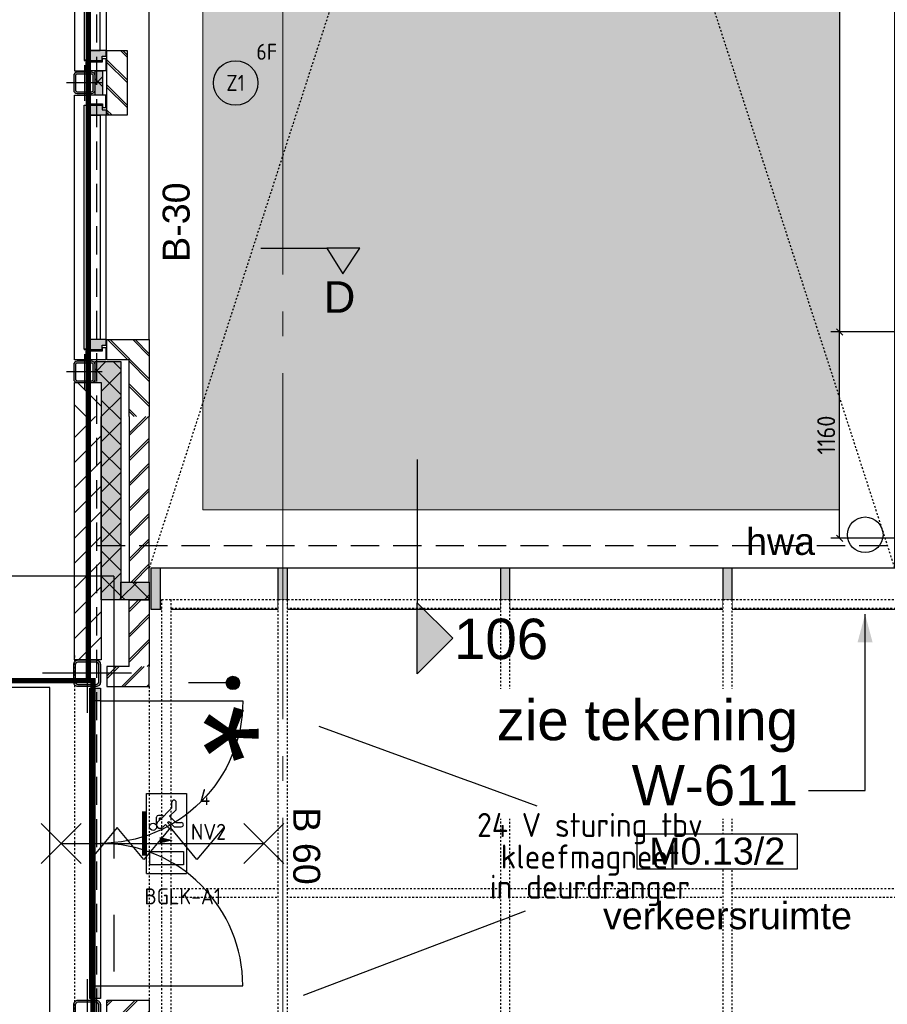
# Model space of a CAD drawing. Header units: millimetres. Extents: x -38031 to 123247, y -16330 to 129979.
# Tile 110 of 235: x 19131 to 24008, y 26970 to 32505. Entities that reach past the tile are written whole.
import ezdxf
from ezdxf.enums import TextEntityAlignment as Align

# ---------------------------------------------------------------- set-up
doc = ezdxf.new("R2010")
doc.units = ezdxf.units.MM
doc.header["$LTSCALE"] = 50
for name, pattern in [('HIDDEN', [9.525, 6.35, -3.175]), ('HIDDEN2', [4.7625, 3.175, -1.5875]), ('PHANTOM', [63.5, 31.75, -6.35, 6.35, -6.35, 6.35, -6.35]), ('STYLE_01', [0.41664, 0.20828, -0.20836]), ('STYLE_11', [5, 3.888855, -0.416718, 0.277786, -0.416641])]:
    doc.linetypes.add(name, pattern=pattern)
for name, color, linetype in [('AB$1A---_ATTRIB035', 8, 'Continuous'), ('AB$1A---_ATTRIB050', 8, 'Continuous'), ('AL$1A---_ALGEMEEN', 8, 'Continuous'), ('AM$1A---_ARCERING', 8, 'Continuous'), ('AT$1A---_TEKST100', 8, 'Continuous'), ('BOUWKUNDIG', 8, 'Continuous'), ('brandscheiding', 5, 'HIDDEN'), ('EL6121--', 3, 'Continuous'), ('EL6311--', 3, 'Continuous'), ('EL6311--NV', 7, 'Continuous'), ('EL6441--', 3, 'Continuous'), ('EL6522--', 3, 'Continuous'), ('Kastenscheiding', 4, 'PHANTOM'), ('maatvoering', 1, 'Continuous')]:
    doc.layers.add(name, color=color, linetype=linetype)
doc.layers.add('stramien', color=1, linetype='STYLE_11', lineweight=15)
doc.styles.add('Arial', font='ARIAL.TTF')
doc.styles.add('BURO-018', font='iso.shx', dxfattribs={"height": 90})
doc.styles.get("Standard").update_dxf_attribs({"font": 'iso.shx'})
doc.dimstyles.new('VyA', dxfattribs={"dimtxt": 101.016365, "dimasz": 35.34668, "dimexe": 50, "dimexo": 79.5, "dimgap": 25, "dimtad": 1, "dimdec": 0, "dimzin": 11, "dimtxsty": 'Standard', "dimblk": 'OBLIQUE', "dimcen": 0, "dimdle": 1, "dimclrd": 1, "dimclre": 1, "dimclrt": 1, "dimazin": 0, "dimtfac": 0.8, "dimtdec": 0, "dimtix": 1, "dimtmove": 0, "dimatfit": 0, "dimldrblk": 'OBLIQUE', "dimfxl": 0, "dimfrac": 2, "dimtolj": 1, "dimtzin": 11, "dimarcsym": 0})
pattern_1 = [(135, (-987936.49, -175784.82), (70.710678, 70.710678), []), (45, (-987637.15, -176084.16), (70.710678, -70.710678), [])]
pattern_2 = [(45, (0, 0), (70.7107, -70.7107), []), (45, (7.07, -7.07), (70.7107, -70.7107), [])]
pattern_3 = [(45, (0, 0), (70.7107, -70.7107), [])]
pattern_4 = [(45, (-987936.49, -175784.82), (70.710678, -70.710678), []), (45, (-987929.42, -175791.89), (70.710678, -70.710678), [])]

# ---------------------------------------------------------------- blocks, each defined once
blk = doc.blocks.new('1115B3A')
at = {"color": 0, "linetype": 'Continuous'}
blk.add_circle((0, 0), 2.5, dxfattribs=at)
at = {"color": 0, "linetype": 'Continuous', "style": 'BURO-018'}
for tag, p in [('E_GKAST', (0, 8)), ('E_GROEP', (0, 5)), ('E_SGROEP', (4.5, 5)), ('E_ARMCODE', (0, 0)), ('E_SLET', (4.5, -1))]:
    blk.add_attdef(tag, text='', height=1.8, dxfattribs=at).set_placement(p, align=Align.MIDDLE)
blk = doc.blocks.new('E00001')
at = {"color": 0, "linetype": 'Continuous', "const_width": 0.5}
blk.add_lwpolyline([(-2.5, 0.75), (2.5, 0.75)], dxfattribs=at)
blk = doc.blocks.new('1115C2J-WA1')
at = {"color": 0, "linetype": 'Continuous'}
for p, q in [((-4.5, 5.5), (4.5, 5.5)), ((-4.5, 1), (-4.5, 5.5)), ((-1.24, 4.31), (-1.24, 4.91)), ((-0.76, 4.11), (-0.76, 4.91)), ((2, 5.15), (3.5, 5.15)), ((2, 1.35), (2, 5.15)), ((3.5, 5.15), (3.5, 1.35)), ((4.5, 1), (4.5, 5.5)), ((-2.68, 4.35), (-3.52, 4.35)), ((-2.88, 3.87), (-3.52, 3.87)), ((-1.27, 2.26), (-2.88, 3.87)), ((-1.94, 3.61), (-2.68, 4.35)), ((-1.24, 4.31), (-1.94, 3.61)), ((-1.37, 3.5), (-0.76, 4.11)), ((-1.23, 3.35), (-1.37, 3.5)), ((-0.87, 3.71), (-1.23, 3.35)), ((-0.65, 3.49), (-1.01, 3.13)), ((-1.94, 2.93), (-2.04, 2.83)), ((-2.04, 2.83), (-2.04, 2.34)), ((-1.71, 2.7), (-1.72, 2.7)), ((-1.72, 2.7), (-1.72, 2.46)), ((-1.47, 2.46), (-1.72, 2.46)), ((-0.71, 2.83), (-1.01, 3.13)), ((-0.99, 2.14), (-1.84, 2.14)), ((2, 1.35), (3.5, 1.35)), ((4.5, 1), (-4.5, 1))]:
    blk.add_line(p, q, dxfattribs=at)
blk.add_lwpolyline([(0.75, 4, 0, 0.7, 0), (0.75, 2.5, 0.7, 0.7, 0)], format="xyseb", dxfattribs=at)
blk.add_circle((-0.76, 1.75), 0.4, dxfattribs=at)
for centre, radius, start, end in [((-1, 4.91), 0.24, 0, 180), ((-3.52, 4.11), 0.24, 90, 270), ((-0.76, 3.6), 0.16, 315, 135), ((-1.84, 2.34), 0.2, 180, 270), ((-0.99, 2.54), 0.4, 225, 45)]:
    blk.add_arc(centre, radius, start, end, dxfattribs=at)
at = {"color": 0, "zscale": 100}
blk.add_blockref('E00001', (0, 0), dxfattribs=at)
at = {"color": 0, "linetype": 'Continuous', "style": 'BURO-018'}
for tag, p in [('E_GKAST', (0, 15.17)), ('E_GROEP', (0, 12.17)), ('E_SGROEP', (4.5, 12.17)), ('E_ARMCODE', (0, 8))]:
    blk.add_attdef(tag, text='', height=1.8, dxfattribs=at).set_placement(p, align=Align.MIDDLE)
blk = doc.blocks.new('Group-18')
at = {"layer": 'AL$1A---_ALGEMEEN', "color": 0}
blk.add_lwpolyline([(-43366, -5185), (-37059.8, -5185), (-37059.8, 176), (-39626, 176), (-39626, 635.2), (-46205.8, 635.2), (-46205.8, -5185), (-45995.8, -5185), (-45995.8, -7152.4), (-43416, -7152.4), (-43416, -5185), (-43366, -5185)], dxfattribs=at)
blk = doc.blocks.new('hwa')
at = {"layer": 'AL$1A---_ALGEMEEN', "color": 0}
blk.add_circle((0, 0), 100, dxfattribs=at)
at = {"layer": 'AT$1A---_TEKST100', "insert": (-670, 38.3), "char_height": 151.525, "attachment_point": 1, "line_spacing_factor": 0.967741, "style": 'Arial'}
blk.add_mtext('{\\C256;\\lhwa}', dxfattribs=at)
blk = doc.blocks.new('Group-23')
at = {"layer": 'AM$1A---_ARCERING', "linetype": 'Continuous', "lineweight": 0}
blk.add_hatch(color=9, dxfattribs=at).paths.add_polyline_path([(-36201, 13494.831), (-32621, 13494.831), (-32621, 1174.831), (-36201, 1174.831)])
at = {"layer": 'AL$1A---_ALGEMEEN', "color": 0, "linetype": 'Continuous', "lineweight": 5}
blk.add_lwpolyline([(-36201, 13494.831), (-32621, 13494.831), (-32621, 1174.831), (-36201, 1174.831)], close=True, dxfattribs=at)
at = {"color": 0}
blk.add_wipeout([(-36491, 14034.992), (-32077, 14034.992), (-32077, 614.992), (-36491, 614.992), (-36491, 848.992), (-32311, 848.992), (-32311, 13800.992), (-36491, 13800.992)], dxfattribs=at).dxf.layer = 'AL$1A---_ALGEMEEN'
at = {"layer": 'AM$1A---_ARCERING', "linetype": 'Continuous', "lineweight": 0}
for points in [[(-36491, 848.992), (-36441, 848.992), (-36441, 614.992), (-36491, 614.992)], [(-35776, 848.992), (-35726, 848.992), (-35726, 614.992), (-35776, 614.992)], [(-34526, 848.992), (-34476, 848.992), (-34476, 614.992), (-34526, 614.992)], [(-33276, 848.992), (-33226, 848.992), (-33226, 614.992), (-33276, 614.992)]]:
    blk.add_hatch(color=256, dxfattribs=at).paths.add_polyline_path(points)
at = {"layer": 'AL$1A---_ALGEMEEN', "color": 0, "linetype": 'STYLE_01'}
for p, q in [((-32311, 13800.992), (-36501, 848.992)), ((-32311, 848.992), (-36501, 13800.992))]:
    blk.add_line(p, q, dxfattribs=at)
at = {"layer": 'AL$1A---_ALGEMEEN', "color": 0}
for points in [[(-36491, 14034.992), (-32077, 14034.992), (-32077, 614.992), (-36491, 614.992), (-36491, 848.992), (-32311, 848.992), (-32311, 13800.992), (-36491, 13800.992)], [(-36491, 848.992), (-36441, 848.992), (-36441, 614.992), (-36491, 614.992)], [(-35776, 848.992), (-35726, 848.992), (-35726, 614.992), (-35776, 614.992)], [(-34526, 848.992), (-34476, 848.992), (-34476, 614.992), (-34526, 614.992)], [(-33276, 848.992), (-33226, 848.992), (-33226, 614.992), (-33276, 614.992)]]:
    blk.add_lwpolyline(points, close=True, dxfattribs=at)
blk.add_blockref('hwa', (-32477, 1034.387), dxfattribs=at)
blk.add_blockref('hwa', (-32477, 1034.387), dxfattribs=at)
blk = doc.blocks.new('Group-35')
at = {"layer": 'AL$1A---_ALGEMEEN', "color": 0, "linetype": 'STYLE_01'}
for points in [[(-36431, 670), (-28180, 670), (-28180, 620), (-36431, 620)], [(-36431, -955), (-28180, -955), (-28180, -1005), (-36431, -1005)]]:
    blk.add_lwpolyline(points, close=True, dxfattribs=at)
at = {"color": 0, "linetype": 'STYLE_01'}
for points in [[(-36431, 670), (-36381, 670), (-36381, -2630), (-36431, -2630)], [(-35776, 670), (-35726, 670), (-35726, -2630), (-35776, -2630)], [(-34526, 670), (-34476, 670), (-34476, -2630), (-34526, -2630)], [(-33276, 670), (-33226, 670), (-33226, -2630), (-33276, -2630)]]:
    blk.add_wipeout(points, dxfattribs=at).dxf.layer = 'AL$1A---_ALGEMEEN'
at = {"layer": 'AL$1A---_ALGEMEEN', "color": 0, "linetype": 'STYLE_01'}
for points in [[(-36431, 670), (-36381, 670), (-36381, -2630), (-36431, -2630)], [(-35776, 670), (-35726, 670), (-35726, -2630), (-35776, -2630)], [(-34526, 670), (-34476, 670), (-34476, -2630), (-34526, -2630)], [(-33276, 670), (-33226, 670), (-33226, -2630), (-33276, -2630)]]:
    blk.add_lwpolyline(points, close=True, dxfattribs=at)
blk = doc.blocks.new('Group-38')
at = {"layer": 'AL$1A---_ALGEMEEN', "color": 0}
blk.add_blockref('Group-35', (0, 0), dxfattribs=at)
blk = doc.blocks.new('txt- B-30')
at = {"color": 0}
blk.add_wipeout([(-223.3, -118.5), (223.3, -118.5), (223.3, 124.9), (-223.3, 124.9)], dxfattribs=at).dxf.layer = 'AL$1A---_ALGEMEEN'
at = {"layer": 'AT$1A---_TEKST100', "insert": (0, -112.2), "char_height": 151.525, "attachment_point": 8, "line_spacing_factor": 0.967741, "style": 'Arial'}
blk.add_mtext('{\\C256;\\lB-30}', dxfattribs=at)
blk = doc.blocks.new('Callout')
at = {"layer": 'AL$1A---_ALGEMEEN', "color": 0}
for p, q in [((0, 317.5), (0, 0)), ((0, 0), (990.9, 0))]:
    blk.add_line(p, q, dxfattribs=at)
at = {"layer": 'AL$1A---_ALGEMEEN', "color": 0, "lineweight": 25}
blk.add_line((975, 0), (990.9, 0), dxfattribs=at)
blk.add_solid([(990.9, 0), (832.1, -42.5), (832.1, 42.5)], dxfattribs=at)
at = {"color": 0}
blk.add_wipeout([(571.5, 377.2), (571.5, 2223.9), (-158.8, 2223.9), (-158.8, 377.2)], dxfattribs=at).dxf.layer = 'AL$1A---_ALGEMEEN'
at = {"layer": 'AT$1A---_TEKST100', "insert": (509.9, 377.2), "char_height": 227.287, "width": 1846.746, "attachment_point": 3, "rotation": 270, "line_spacing_factor": 0.967741, "style": 'Arial'}
blk.add_mtext('{\\C256;\\lzie tekening W-611}', dxfattribs=at)
blk = doc.blocks.new('ruimtenummer')
at = {"layer": 'AL$1A---_ALGEMEEN', "color": 0, "flags": 1}
for tag, p in [('peil', (-450, -397.1)), ('onderdeel', (-450, -669.8))]:
    blk.add_attdef(tag, p, '', height=151.5, dxfattribs=at)
at = {"color": 0}
blk.add_wipeout([(-450, 100), (450, 100), (450, -100), (-450, -100)], dxfattribs=at).dxf.layer = 'AL$1A---_ALGEMEEN'
at = {"layer": 'AL$1A---_ALGEMEEN', "color": 0}
blk.add_lwpolyline([(-450, 100), (450, 100), (450, -100), (-450, -100)], close=True, dxfattribs=at)
at = {"layer": 'AL$1A---_ALGEMEEN', "color": 0, "style": 'Arial'}
blk.add_attdef('ruimtenummer', text='', height=151.5, dxfattribs=at).set_placement((0, 78), align=Align.TOP_CENTER)
blk = doc.blocks.new('tekst 12 pts')
at = {"layer": 'AL$1A---_ALGEMEEN', "color": 0, "style": 'Arial'}
blk.add_attdef('naam_ruimte', text='', height=151.5, dxfattribs=at).set_placement((0, -41.1), align=Align.TOP_CENTER)
at = {"layer": 'AL$1A---_ALGEMEEN', "color": 0, "flags": 1}
for tag, p in [('oppervlakte', (-264.6, -1003)), ('stramiennummer', (-264.6, -1275.7))]:
    blk.add_attdef(tag, p, '', height=151.5, dxfattribs=at)
blk = doc.blocks.new('kleefmagneet')
at = {"layer": 'AT$1A---_TEKST100', "insert": (0, 0), "char_height": 606.098, "attachment_point": 5, "rotation": 90, "line_spacing_factor": 0.967741, "style": 'Arial'}
blk.add_mtext('{\\C256;\\l*}', dxfattribs=at)
blk = doc.blocks.new('Group-41')
at = {"layer": 'AL$1A---_ALGEMEEN', "color": 0}
for p, q in [((-107.5, 384.503125), (117.5, 159.503125)), ((-107.5, 159.503125), (117.5, 384.503125))]:
    blk.add_line(p, q, dxfattribs=at)
at = {"layer": 'AL$1A---_ALGEMEEN', "color": 0, "flags": 1}
blk.add_attdef('B60_30', (-107.5, 159.503125), '', height=0.2, dxfattribs=at)
blk = doc.blocks.new('Group-42')
at = {"layer": 'AL$1A---_ALGEMEEN', "color": 0}
for p, q in [((-107.5, -755.309375), (117.5, -980.309375)), ((-107.5, -980.309375), (117.5, -755.309375))]:
    blk.add_line(p, q, dxfattribs=at)
at = {"layer": 'AL$1A---_ALGEMEEN', "color": 0, "flags": 1}
blk.add_attdef('B60_30', (-107.5, -980.309375), '', height=0.2, dxfattribs=at)
blk = doc.blocks.new('wbdbo 60 zelfsl')
at = {"layer": 'AL$1A---_ALGEMEEN', "color": 0}
blk.add_line((5, -867.8), (5, 272), dxfattribs=at)
blk.add_lwpolyline([(-85, 47.8), (95, -104), (-85, -253.6), (95, -403.2), (-85, -552.7), (95, -702.2)], dxfattribs=at)
for name in ['Group-41', 'Group-42']:
    blk.add_blockref(name, (0, 0), dxfattribs=at)
at = {"layer": 'AT$1A---_TEKST100', "style": 'Arial'}
blk.add_text('B 60', height=151.52, dxfattribs=at).set_placement((20, 588.6), align=Align.TOP_CENTER)
blk = doc.blocks.new('31x_staal-bg-mk 117-p')
at = {"layer": 'AL$1A---_ALGEMEEN', "color": 0, "xscale": -1}
blk.add_blockref('kleefmagneet', (311.8, 1496.1), dxfattribs=at)
at = {"color": 0}
for points in [[(-114, 1875), (-238, 1875), (-238, 1762), (0, 1762), (0, 1875)], [(-275, 1681.5), (-275, 80.5), (-335, 80.5), (-335, 1681.5)], [(-114, -113), (-238, -113), (-238, 0), (0, 0), (0, -113)]]:
    blk.add_wipeout(points, dxfattribs=at).dxf.layer = 'AL$1A---_ALGEMEEN'
at = {"layer": 'AM$1A---_ARCERING', "linetype": 'Continuous', "lineweight": 5}
h = blk.add_hatch(dxfattribs=at)
h.set_pattern_fill('BAKSTEEN', color=256, style=0, pattern_type=2)
h.set_pattern_definition(pattern_2)
edge = h.paths.add_edge_path()
edge.add_line((-114, 1875), (-238, 1875))
edge.add_line((-238, 1875), (-238, 1762))
edge.add_line((-238, 1762), (0, 1762))
edge.add_line((0, 1762), (0, 1875))
at = {"layer": 'AM$1A---_ARCERING', "linetype": 'Continuous', "lineweight": 0}
for points in [[(-335, 1754), (-275, 1754), (-275, 1681.5), (-335, 1681.5)], [(-335, 80.5), (-275, 80.5), (-275, 8), (-335, 8)]]:
    blk.add_hatch(color=256, dxfattribs=at).paths.add_polyline_path(points)
at = {"layer": 'AM$1A---_ARCERING', "linetype": 'Continuous', "lineweight": 5}
h = blk.add_hatch(dxfattribs=at)
h.set_pattern_fill('BAKSTEEN', color=256, style=0, pattern_type=2)
h.set_pattern_definition(pattern_2)
edge = h.paths.add_edge_path()
edge.add_line((-114, -113), (-238, -113))
edge.add_line((-238, -113), (-238, 0))
edge.add_line((-238, 0), (0, 0))
edge.add_line((0, 0), (0, -113))
at = {"layer": 'AL$1A---_ALGEMEEN', "color": 0}
for p, q in [((-335, 80.5), (-335, 1681.5)), ((-275, 1681.5), (-275, 80.5))]:
    blk.add_line(p, q, dxfattribs=at)
for points in [[(-114, 1875), (-238, 1875), (-238, 1762), (0, 1762), (0, 1875)], [(-114, -113), (-238, -113), (-238, 0), (0, 0), (0, -113)]]:
    blk.add_lwpolyline(points, dxfattribs=at)
for points in [[(-335, 1754), (-275, 1754), (-275, 1681.5), (-335, 1681.5)], [(-335, 80.5), (-275, 80.5), (-275, 8), (-335, 8)]]:
    blk.add_lwpolyline(points, close=True, dxfattribs=at)
at = {"layer": 'AL$1A---_ALGEMEEN', "color": 0, "flags": 128}
for points in [[(-275, 1681.5), (525.5, 1681.5, -0.414214), (-275, 881, -0.414214)], [(-275, 80.5), (525.5, 80.5, 0.414214), (-275, 881, 0.414214)]]:
    blk.add_lwpolyline(points, format="xyb", dxfattribs=at)
at = {"layer": 'AL$1A---_ALGEMEEN', "color": 0, "rotation": 270}
blk.add_blockref('wbdbo 60 zelfsl', (371.7, 886), dxfattribs=at)
blk = doc.blocks.new('zijdetail kozijn midden')
at = {"color": 0}
blk.add_wipeout([(113, -117), (63, -117), (63, -25), (44, -25), (44, -7), (113, -7), (113, -25), (113, -57), (113, -71.9)], dxfattribs=at).dxf.layer = 'AL$1A---_ALGEMEEN'
at = {"layer": 'AM$1A---_ARCERING', "linetype": 'Continuous', "lineweight": 0}
blk.add_hatch(color=256, dxfattribs=at).paths.add_polyline_path([(54.2, -100), (54.2, -128), (56, -128), (56, -28), (31, -28), (31, -5), (0, -5), (0, -100), (22, -100)])
at = {"layer": 'AL$1A---_ALGEMEEN', "color": 0}
for points in [[(54.2, -100), (54.2, -128), (56, -128), (56, -28), (31, -28), (31, -5), (0, -5), (0, -100), (22, -100)], [(113, -117), (63, -117), (63, -25), (44, -25), (44, -7), (113, -7), (113, -25), (113, -57), (113, -71.9)]]:
    blk.add_lwpolyline(points, close=True, dxfattribs=at)
blk = doc.blocks.new('st.k-120x120')
at = {"layer": 'AM$1A---_ARCERING', "linetype": 'Continuous', "lineweight": 0}
h = blk.add_hatch(color=256, dxfattribs=at)
edge = h.paths.add_edge_path()
edge.add_line((-40, -60), (40, -60))
edge.add_arc((40, -40), 20, 270, 360)
edge.add_line((60, -40), (60, 40))
edge.add_arc((40, 40), 20, 0, 90)
edge.add_line((40, 60), (-40, 60))
edge.add_arc((-40, 40), 20, 90, 180)
edge.add_line((-60, 40), (-60, -40))
edge.add_arc((-40, -40), 20, 180, 270)
edge = h.paths.add_edge_path(flags=16)
edge.add_line((-40, -50), (40, -50))
edge.add_arc((40, -40), 10, 270, 360)
edge.add_line((50, -40), (50, 40))
edge.add_arc((40, 40), 10, 0, 90)
edge.add_line((40, 50), (-40, 50))
edge.add_arc((-40, 40), 10, 90, 180)
edge.add_line((-50, 40), (-50, -40))
edge.add_arc((-40, -40), 10, 180, 270)
at = {"layer": 'AL$1A---_ALGEMEEN', "color": 0}
for p, q in [((0, 100), (0, -100)), ((-100, 0), (100, 0))]:
    blk.add_line(p, q, dxfattribs=at)
at = {"layer": 'AL$1A---_ALGEMEEN', "color": 0, "flags": 128}
blk.add_lwpolyline([(-40, -60), (40, -60, 0.414214), (60, -40), (60, 40, 0.414214), (40, 60), (-40, 60, 0.414214), (-60, 40), (-60, -40, 0.414214), (-40, -60, 0.414214)], format="xyb", dxfattribs=at)
blk.add_lwpolyline([(-40, -50), (40, -50, 0.414214), (50, -40), (50, 40, 0.414214), (40, 50), (-40, 50, 0.414214), (-50, 40), (-50, -40, 0.414214)], format="xyb", close=True, dxfattribs=at)
blk = doc.blocks.new('31x_alu-K-2x mk141-p2')
at = {"layer": 'AM$1A---_ARCERING', "linetype": 'Continuous', "lineweight": 0}
blk.add_hatch(color=256, dxfattribs=at).paths.add_polyline_path([(-1512, -263), (-1375, -263), (-1375, -305), (-1512, -305)])
at = {"layer": 'AM$1A---_ARCERING', "linetype": 'Continuous', "lineweight": 5}
h = blk.add_hatch(dxfattribs=at)
h.set_pattern_fill('ISOLATIE', color=256, style=0, pattern_type=2)
h.set_pattern_definition([(135, (0, 0), (70.711, 70.711), []), (45, (299.34, -299.34), (70.7107, -70.7107), [])])
h.paths.add_polyline_path([(-1512, -263), (-1375, -263), (-1375, -305), (-1512, -305)])
at = {"layer": 'AL$1A---_ALGEMEEN', "color": 0}
for p, q in [((0, 0), (-2887, 0)), ((-3000, -355), (-3000, -420)), ((-1512, -420), (-1512, -355)), ((-1375, -420), (-1375, -355)), ((113, -355), (113, -420)), ((-3000, -420), (-1512, -420)), ((113, -420), (-1375, -420))]:
    blk.add_line(p, q, dxfattribs=at)
for points in [[(-1625, -276), (-2887, -276), (-2887, -338), (-1625, -338)], [(-1512, -263), (-1375, -263), (-1375, -305), (-1512, -305)], [(-1262, -276), (0, -276), (0, -338), (-1262, -338)]]:
    blk.add_lwpolyline(points, close=True, dxfattribs=at)
at = {"color": 0}
for points in [[(-3128.5, -270), (-3318.5, -270), (-3318.5, -420), (-3128.5, -420)], [(241.5, -270), (431.5, -270), (431.5, -420), (241.5, -420)]]:
    blk.add_wipeout(points, dxfattribs=at).dxf.layer = 'AL$1A---_ALGEMEEN'
at = {"layer": 'AM$1A---_ARCERING', "linetype": 'Continuous', "lineweight": 5}
h = blk.add_hatch(dxfattribs=at)
h.set_pattern_fill('KALKZANDSTEEN', color=256, style=0, pattern_type=2)
h.set_pattern_definition(pattern_3)
h.paths.add_polyline_path([(-3128.5, -270), (-3318.5, -270), (-3318.5, -420), (-3128.5, -420)])
h = blk.add_hatch(dxfattribs=at)
h.set_pattern_fill('KALKZANDSTEEN', color=256, style=0, pattern_type=2)
h.set_pattern_definition(pattern_3)
h.paths.add_polyline_path([(241.5, -270), (431.5, -270), (431.5, -420), (241.5, -420)])
at = {"layer": 'AL$1A---_ALGEMEEN', "color": 0}
for p, q in [((-3128.5, -270), (-3318.5, -270)), ((241.5, -270), (431.5, -270))]:
    blk.add_line(p, q, dxfattribs=at)
at = {"layer": 'AL$1A---_ALGEMEEN', "color": 0, "flags": 128}
for points in [[(-3318.5, -420), (-3128.5, -420), (-3128.5, -270)], [(431.5, -420), (241.5, -420), (241.5, -270)]]:
    blk.add_lwpolyline(points, dxfattribs=at)
at = {"layer": 'AL$1A---_ALGEMEEN', "color": 0, "xscale": -1}
blk.add_blockref('zijdetail kozijn midden', (-2887, -238), dxfattribs=at)
at = {"color": 0}
blk.add_wipeout([(0, -238), (0, 0), (431.5, 0), (431.5, -113), (113, -113), (113, -238)], dxfattribs=at).dxf.layer = 'AL$1A---_ALGEMEEN'
at = {"layer": 'AM$1A---_ARCERING', "linetype": 'Continuous', "lineweight": 5}
h = blk.add_hatch(dxfattribs=at)
h.set_pattern_fill('BAKSTEEN', color=256, style=0, pattern_type=2)
h.set_pattern_definition(pattern_2)
h.paths.add_polyline_path([(0, -238), (0, 0), (431.5, 0), (431.5, -113), (113, -113), (113, -238)])
at = {"layer": 'AL$1A---_ALGEMEEN', "color": 0}
for p, q in [((-2887, -243), (-1625, -243)), ((-2941.2, -366), (-1570.8, -366))]:
    blk.add_line(p, q, dxfattribs=at)
at = {"layer": 'AL$1A---_ALGEMEEN', "color": 0, "flags": 128}
for points in [[(0, -238), (0, 0), (431.5, 0)], [(431.5, -113), (113, -113), (113, -238), (0, -238)]]:
    blk.add_lwpolyline(points, dxfattribs=at)
at = {"layer": 'AL$1A---_ALGEMEEN', "color": 0}
blk.add_blockref('st.k-120x120', (181.5, -365), dxfattribs=at)
for p in [(-1625, -238), (0, -238)]:
    blk.add_blockref('zijdetail kozijn midden', p, dxfattribs=at)
at = {"color": 0}
blk.add_wipeout([(-2887, -238), (-2887, 0), (-3318.5, 0), (-3318.5, -113), (-3000, -113), (-3000, -238)], dxfattribs=at).dxf.layer = 'AL$1A---_ALGEMEEN'
at = {"layer": 'AM$1A---_ARCERING', "linetype": 'Continuous', "lineweight": 5}
h = blk.add_hatch(dxfattribs=at)
h.set_pattern_fill('BAKSTEEN', color=256, style=0, pattern_type=2)
h.set_pattern_definition(pattern_2)
h.paths.add_polyline_path([(-2887, -238), (-2887, 0), (-3318.5, 0), (-3318.5, -113), (-3000, -113), (-3000, -238)])
at = {"layer": 'AL$1A---_ALGEMEEN', "color": 0}
blk.add_line((54.2, -366), (-1316.2, -366), dxfattribs=at)
at = {"layer": 'AL$1A---_ALGEMEEN', "color": 0, "flags": 128}
for points in [[(-2887, -238), (-2887, 0), (-3318.5, 0)], [(-3318.5, -113), (-3000, -113), (-3000, -238), (-2887, -238)]]:
    blk.add_lwpolyline(points, dxfattribs=at)
at = {"layer": 'AL$1A---_ALGEMEEN', "color": 0, "xscale": -1}
blk.add_blockref('st.k-120x120', (-3068.5, -365), dxfattribs=at)
at = {"color": 0}
blk.add_wipeout([(-1625, -125), (-1262, -125), (-1262, -238), (-1625, -238)], dxfattribs=at).dxf.layer = 'AL$1A---_ALGEMEEN'
at = {"layer": 'AM$1A---_ARCERING', "linetype": 'Continuous', "lineweight": 5}
h = blk.add_hatch(dxfattribs=at)
h.set_pattern_fill('BAKSTEEN', color=256, style=0, pattern_type=2)
h.set_pattern_definition(pattern_2)
h.paths.add_polyline_path([(-1625, -125), (-1262, -125), (-1262, -238), (-1625, -238)])
at = {"layer": 'AL$1A---_ALGEMEEN', "color": 0}
blk.add_line((0, -243), (-1262, -243), dxfattribs=at)
blk.add_lwpolyline([(-1625, -125), (-1262, -125), (-1262, -238), (-1625, -238)], close=True, dxfattribs=at)
blk.add_blockref('st.k-120x120', (-1443.5, -365), dxfattribs=at)
at = {"layer": 'AL$1A---_ALGEMEEN', "color": 0, "xscale": -1}
blk.add_blockref('zijdetail kozijn midden', (-1262, -238), dxfattribs=at)
blk = doc.blocks.new('drsnd pijl')
at = {"layer": 'AM$1A---_ARCERING', "linetype": 'Continuous', "lineweight": 0}
blk.add_hatch(color=256, dxfattribs=at).paths.add_polyline_path([(1005, 442.5), (200, 442.5), (0, 242.5), (-200, 442.5), (200, 442.5)])
at = {"layer": 'AL$1A---_ALGEMEEN', "color": 0}
blk.add_lwpolyline([(1005, 442.5), (200, 442.5), (0, 242.5), (-200, 442.5), (200, 442.5)], dxfattribs=at)
at = {"layer": 'AL$1A---_ALGEMEEN', "color": 0, "style": 'Arial'}
blk.add_attdef('peil', text='', height=227.3, rotation=90, dxfattribs=at).set_placement((170, -290.5), align=Align.BOTTOM_LEFT)
at = {"layer": 'AL$1A---_ALGEMEEN', "color": 0, "flags": 1}
blk.add_attdef('onderdeel', (-200, -699.6), '', height=227.3, dxfattribs=at)
blk = doc.blocks.new('st.k-150')
at = {"color": 0}
blk.add_wipeout([(-65, 64), (68.4, 64), (68.4, -69.4), (-65, -69.4)], dxfattribs=at).dxf.layer = 'AL$1A---_ALGEMEEN'
at = {"layer": 'AM$1A---_ARCERING', "linetype": 'Continuous', "lineweight": 0}
h = blk.add_hatch(color=256, dxfattribs=at)
edge = h.paths.add_edge_path()
edge.add_line((48.2, -75), (-48.2, -75))
edge.add_line((-48.2, -75), (-50, -75))
edge.add_arc((-50, -50), 25, 180, 270, ccw=False)
edge.add_line((-75, -50), (-75, -48.2))
edge.add_line((-75, -48.2), (-75, 48.2))
edge.add_line((-75, 48.2), (-75, 50))
edge.add_arc((-50, 50), 25, 90, 180, ccw=False)
edge.add_line((-50, 75), (-48.2, 75))
edge.add_line((-48.2, 75), (48.2, 75))
edge.add_line((48.2, 75), (50, 75))
edge.add_arc((50, 50), 25, 0, 90, ccw=False)
edge.add_line((75, 50), (75, 48.2))
edge.add_line((75, 48.2), (75, -48.2))
edge.add_line((75, -48.2), (75, -50))
edge.add_arc((50, -50), 25, -90, 0, ccw=False)
edge.add_line((50, -75), (48.2, -75))
edge = h.paths.add_edge_path(flags=16)
edge.add_line((48.2, -64.3), (-48.2, -64.3))
edge.add_line((-48.2, -64.3), (-49.3, -64.3))
edge.add_arc((-49.3, -49.3), 15, 180, 270, ccw=False)
edge.add_line((-64.3, -49.3), (-64.3, -48.2))
edge.add_line((-64.3, -48.2), (-64.3, 48.2))
edge.add_line((-64.3, 48.2), (-64.3, 49.3))
edge.add_arc((-49.3, 49.3), 15, 90, 180, ccw=False)
edge.add_line((-49.3, 64.3), (-48.2, 64.3))
edge.add_line((-48.2, 64.3), (48.2, 64.3))
edge.add_line((48.2, 64.3), (49.3, 64.3))
edge.add_arc((49.3, 49.3), 15, 0, 90, ccw=False)
edge.add_line((64.3, 49.3), (64.3, 48.2))
edge.add_line((64.3, 48.2), (64.3, -48.2))
edge.add_line((64.3, -48.2), (64.3, -49.3))
edge.add_arc((49.3, -49.3), 15, 270, 360, ccw=False)
edge.add_line((49.3, -64.3), (48.2, -64.3))
at = {"layer": 'AL$1A---_ALGEMEEN', "color": 0}
for p, q in [((0, 192.5), (0, -222.5)), ((250, 0), (-250, 0))]:
    blk.add_line(p, q, dxfattribs=at)
at = {"layer": 'AL$1A---_ALGEMEEN', "color": 0, "flags": 128}
blk.add_lwpolyline([(48.2, -75), (-48.2, -75), (-50, -75, -0.414214), (-75, -50), (-75, -48.2), (-75, 48.2), (-75, 50, -0.414214), (-50, 75), (-48.2, 75), (48.2, 75), (50, 75, -0.414214), (75, 50), (75, 48.2), (75, -48.2), (75, -50, -0.414214), (50, -75), (48.2, -75)], format="xyb", dxfattribs=at)
blk.add_lwpolyline([(48.2, -64.3), (-48.2, -64.3), (-49.3, -64.3, -0.414214), (-64.3, -49.3), (-64.3, -48.2), (-64.3, 48.2), (-64.3, 49.3, -0.414214), (-49.3, 64.3), (-48.2, 64.3), (48.2, 64.3), (49.3, 64.3, -0.414214), (64.3, 49.3), (64.3, 48.2), (64.3, -48.2), (64.3, -49.3, -0.414214), (49.3, -64.3)], format="xyb", close=True, dxfattribs=at)
blk = doc.blocks.new('Group-152')
at = {"layer": 'AL$1A---_ALGEMEEN', "color": 0}
blk.add_lwpolyline([(-35874.9, 2646.7), (-35503, 2646.7), (-35412.7, 2501.7), (-35318.2, 2646.7), (-35503, 2646.7)], dxfattribs=at)
at = {"layer": 'AL$1A---_ALGEMEEN', "color": 0, "flags": 1}
for tag in ['onderdeel', 'peil']:
    blk.add_attdef(tag, (-35874.9, 2275.5), '', height=0.2, dxfattribs=at)
at = {"layer": 'AT$1A---_TEKST100', "insert": (-35521.3, 2282.9), "char_height": 176.779, "attachment_point": 7, "line_spacing_factor": 0.967741, "style": 'Arial'}
blk.add_mtext('{\\C256;\\lD}', dxfattribs=at)
blk = doc.blocks.new('200254 W 210 11-06-2007')
at = {"layer": 'AM$1A---_ARCERING', "linetype": 'Continuous', "lineweight": 0}
blk.add_hatch(color=256, dxfattribs=at).paths.add_polyline_path([(-16499, 5595.4), (-16499, 4255.4), (-16609, 4255.4), (-16609, 5476.9), (-16644, 5476.9), (-16644, 5595.4)])
at = {"layer": 'AM$1A---_ARCERING', "linetype": 'Continuous', "lineweight": 5}
h = blk.add_hatch(dxfattribs=at)
h.set_pattern_fill('ISOLATIE', color=256, scale=50, style=0, pattern_type=2)
h.set_pattern_definition(pattern_1)
h.paths.add_polyline_path([(-16499, 5595.4), (-16499, 4255.4), (-16609, 4255.4), (-16609, 5476.9), (-16644, 5476.9), (-16644, 5595.4)])
at = {"layer": 'AL$1A---_ALGEMEEN'}
blk.add_lwpolyline([(-16499, 5595.4), (-16499, 4255.4), (-16609, 4255.4), (-16609, 5476.9), (-16644, 5476.9), (-16644, 5595.4)], close=True, dxfattribs=at)
blk.add_blockref('Group-18', (20162, 3587.4), dxfattribs=at)
blk.add_blockref('Group-23', (20162, 3587.4), dxfattribs=at)
at = {"layer": 'AM$1A---_ARCERING', "linetype": 'Continuous', "lineweight": 0}
blk.add_hatch(color=256, dxfattribs=at).paths.add_polyline_path([(-16499, 4355.9), (-16339, 4355.9), (-16339, 4255.9), (-16499, 4255.9)])
at = {"layer": 'AM$1A---_ARCERING', "linetype": 'Continuous', "lineweight": 5}
h = blk.add_hatch(dxfattribs=at)
h.set_pattern_fill('ISOLATIE', color=256, scale=50, style=0, pattern_type=2)
h.set_pattern_definition(pattern_1)
h.paths.add_polyline_path([(-16499, 4355.9), (-16339, 4355.9), (-16339, 4255.9), (-16499, 4255.9)])
at = {"layer": 'AL$1A---_ALGEMEEN'}
blk.add_lwpolyline([(-16499, 4355.9), (-16339, 4355.9), (-16339, 4255.9), (-16499, 4255.9)], close=True, dxfattribs=at)
blk.add_blockref('Group-38', (20162, 3587.4), dxfattribs=at)
at = {"layer": 'AL$1A---_ALGEMEEN', "rotation": 90}
for name, p in [('txt- B-30', (-16222.6, 6379.4)), ('Callout', (-12315.7, 3184.1))]:
    blk.add_blockref(name, p, dxfattribs=at)
at = {"layer": 'AL$1A---_ALGEMEEN'}
for name, p in [('Group-152', (20162, 3587.4)), ('31x_staal-bg-mk 117-p', (-16339, 2005.9))]:
    blk.add_blockref(name, p, dxfattribs=at)
ref = blk.add_blockref('ruimtenummer', (-13147, 2841.3), dxfattribs=at)
ref.add_attrib('ruimtenummer', 'M0.13/2', dxfattribs={"layer": 'AB$1A---_ATTRIB035', "height": 151.52, "style": 'Arial'}).set_placement((-13147, 2919.2), align=Align.TOP_CENTER)
ref = blk.add_blockref('tekst 12 pts', (-13089.2, 2596.8), dxfattribs=dict(at, xscale=-1))
ref.add_attrib('naam_ruimte', 'verkeersruimte', dxfattribs={"layer": 'AB$1A---_ATTRIB035', "height": 151.525, "style": 'Arial'}).set_placement((-13089.2, 2555.7), align=Align.TOP_CENTER)
at = {"layer": 'AL$1A---_ALGEMEEN', "linetype": 'STYLE_01'}
blk.add_line((-16339, 3768.4), (-16339, 2000.5), dxfattribs=at)
at = {"layer": 'stramien', "ltscale": 10}
blk.add_line((-15589, -38914.6), (-15589, 22365.4), dxfattribs=at)
at = {"layer": 'AL$1A---_ALGEMEEN', "rotation": 270}
blk.add_blockref('31x_alu-K-2x mk141-p2', (-16339, 5718.9), dxfattribs=at)
at = {"layer": 'AL$1A---_ALGEMEEN'}
ref = blk.add_blockref('drsnd pijl', (-14390.2, 4040), dxfattribs=dict(at, rotation=90))
ref.add_attrib('peil', '106', dxfattribs={"layer": 'AB$1A---_ATTRIB050', "height": 227.29, "style": 'Arial'}).set_placement((-14626.8, 3854.4), align=Align.BOTTOM_LEFT)
for p in [(-16689, 3842.9), (-16689, 1930.9)]:
    blk.add_blockref('st.k-150', p, dxfattribs=at)
at = {"layer": 'AM$1A---_ARCERING', "linetype": 'Continuous', "lineweight": 5}
h = blk.add_hatch(dxfattribs=at)
h.set_pattern_fill('KALKZANDSTEEN', color=256, scale=50, style=0, pattern_type=2)
h.set_pattern_definition([(45, (-987936.49, -175784.82), (70.710678, -70.710678), [])])
h.paths.add_polyline_path([(-16759, 5287), (-16609, 5287), (-16609, 3917.9), (-16759, 3917.9)])
h = blk.add_hatch(dxfattribs=at)
h.set_pattern_fill('BAKSTEEN', color=256, scale=50, style=0, pattern_type=2)
h.set_pattern_definition(pattern_4)
h.paths.add_polyline_path([(-16339, 5287.4), (-16452, 5287.4), (-16452, 4355.9), (-16339, 4355.9)])
h = blk.add_hatch(dxfattribs=at)
h.set_pattern_fill('BAKSTEEN', color=256, scale=50, style=0, pattern_type=2)
h.set_pattern_definition(pattern_4)
h.paths.add_polyline_path([(-16452, 4255.9), (-16339, 4255.9), (-16339, 3880.9), (-16452, 3880.9)])
at = {"layer": 'AL$1A---_ALGEMEEN'}
blk.add_line((-16452, 3880.9), (-16452, 4255.9), dxfattribs=at)
at = {"layer": 'AL$1A---_ALGEMEEN', "linetype": 'STYLE_01'}
blk.add_line((-16759, 3942.4), (-16759, 1855.9), dxfattribs=at)
at = {"layer": 'AL$1A---_ALGEMEEN', "flags": 128}
for points in [[(-16609, 5287), (-16609, 3917.9), (-16759, 3917.9), (-16759, 5287)], [(-16452, 5287.4), (-16452, 4355.9), (-16339, 4355.9), (-16339, 5287.4)], [(-16452, 4255.9), (-16339, 4255.9), (-16339, 3880.9)]]:
    blk.add_lwpolyline(points, dxfattribs=at)
blk = doc.blocks.new('_Oblique')
at = {"color": 0, "linetype": 'ByBlock', "lineweight": -2}
blk.add_line((-0.5, -0.5), (0.5, 0.5), dxfattribs=at)
blk = doc.blocks.new('*D232')
at = {"layer": 'maatvoering', "color": 1, "lineweight": -2}
for p, q in [((24439.1, 41049.8), (23690, 41049.8)), ((23740, 41050.8), (23740, 30748.8)), ((24456.1, 30749.8), (23690, 30749.8))]:
    blk.add_line(p, q, dxfattribs=at)
at = {"layer": 'maatvoering', "color": 1, "lineweight": -2, "xscale": 35.3466796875, "yscale": 35.3466796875, "zscale": 35.3466796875}
for p, rotation in [((23740, 41049.8), 90), ((23740, 30749.8), 270)]:
    blk.add_blockref('_Oblique', p, dxfattribs=dict(at, rotation=rotation))
at = {"layer": 'maatvoering', "color": 1, "insert": (23664.5, 35917.9), "char_height": 101.02, "attachment_point": 5, "rotation": 90}
blk.add_mtext('\\A1;10300', dxfattribs=at)
blk = doc.blocks.new('*D234')
at = {"layer": 'maatvoering', "color": 1, "lineweight": -2}
for p, q in [((24346.8, 30749.8), (23690, 30749.8)), ((23740, 29588.8), (23740, 30750.8)), ((24347.1, 29589.8), (23690, 29589.8))]:
    blk.add_line(p, q, dxfattribs=at)
at = {"layer": 'maatvoering', "color": 1, "lineweight": -2, "xscale": 35.3466796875, "yscale": 35.3466796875, "zscale": 35.3466796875}
for p, rotation in [((23740, 30749.8), 90), ((23740, 29589.8), 270)]:
    blk.add_blockref('_Oblique', p, dxfattribs=dict(at, rotation=rotation))
at = {"layer": 'maatvoering', "color": 1, "insert": (23664.5, 30169.8), "char_height": 101.02, "attachment_point": 5, "rotation": 90}
blk.add_mtext('\\A1;1160', dxfattribs=at)

msp = doc.modelspace()

# ---------------------------------------------------------------- block references
at = {"layer": 'BOUWKUNDIG'}
msp.add_blockref('200254 W 210 11-06-2007', (36199, 24987.6), dxfattribs=at)

# ---------------------------------------------------------------- next in the draw order: linework, layer by layer
at = {"layer": 'brandscheiding', "const_width": 30}
for points in [[(16766.8, 29399.4), (17011.6, 29374.9), (17011.6, 46247.2), (19517, 46247.2), (19517, 28781.3)], [(10177.2, 18459.4), (10177.2, 29399.4), (16766.8, 29399.4), (16766.8, 28788.4), (19543.6, 28788.4), (19543.6, 25576.7)]]:
    msp.add_lwpolyline(points, dxfattribs=at)
at = {"layer": 'EL6121--', "color": 5, "linetype": 'HIDDEN2'}
for p, q in [((19564.5, 25709), (19564.5, 46394.5)), ((19564.5, 29548.4), (74129.8, 29548.4))]:
    msp.add_line(p, q, dxfattribs=at)
at = {"layer": 'EL6441--', "const_width": 37.5}
msp.add_lwpolyline([(20330.2, 28794.9, 1), (20330.2, 28757.4, 1)], format="xyb", close=True, dxfattribs=at)
at = {"layer": 'EL6522--'}
for p, q in [((20330.2, 28776.1), (20080.2, 28776.1)), ((22040.3, 28083.1), (20814, 28530.8)), ((21971.9, 27492.3), (20725.1, 27019.7))]:
    msp.add_line(p, q, dxfattribs=at)
msp.add_circle((20330.2, 28776.1), 37.5, dxfattribs=at)
at = {"layer": 'Kastenscheiding'}
for q in [(16997.8, 29376.8), (19659.9, 25693.4)]:
    msp.add_line((19659.9, 29376.8), q, dxfattribs=at)

# ---------------------------------------------------------------- next in the draw order: block references
at = {"layer": 'EL6311--'}
ref = msp.add_blockref('1115B3A', (20344.9, 32150), dxfattribs=dict(at, xscale=50, yscale=50, zscale=50))
ref.add_attrib('E_ARMCODE', 'Z1', dxfattribs={"layer": '0', "color": 1, "linetype": 'Continuous', "height": 90, "style": 'BURO-018'}).set_placement((20344.9, 32150), align=Align.MIDDLE)
ref.add_attrib('E_GROEP', '6F', dxfattribs={"layer": '0', "color": 1, "linetype": 'Continuous', "height": 90, "style": 'BURO-018'}).set_placement((20519.9, 32325), align=Align.MIDDLE)
at = {"layer": 'EL6311--NV'}
ref = msp.add_blockref('1115C2J-WA1', (19793.7, 27929.5), dxfattribs=dict(at, xscale=50, yscale=50, zscale=50, rotation=270))
ref.add_attrib('E_ARMCODE', 'NV2', dxfattribs={"layer": '0', "color": 1, "linetype": 'Continuous', "height": 90, "style": 'BURO-018'}).set_placement((20192.5, 27939.4), align=Align.MIDDLE)
ref.add_attrib('E_GROEP', '4', dxfattribs={"layer": '0', "color": 1, "linetype": 'Continuous', "height": 90, "style": 'BURO-018'}).set_placement((20172.2, 28134.5), align=Align.MIDDLE)
ref.add_attrib('E_GKAST', 'BGLK-A1', dxfattribs={"layer": '0', "color": 1, "linetype": 'Continuous', "height": 90, "style": 'BURO-018'}).set_placement((20048.1, 27576.6), align=Align.MIDDLE)

# ---------------------------------------------------------------- next in the draw order: texts
at = {"layer": 'EL6522--', "style": 'BURO-018'}
for s, p in [('24 V sturing tbv', (22336.7, 27957.7)), ('kleefmagneet', (22336.7, 27780.3)), ('in deurdranger', (22336.7, 27610))]:
    msp.add_text(s, height=135, dxfattribs=at).set_placement(p, align=Align.MIDDLE)

# ---------------------------------------------------------------- next in the draw order: dimensions: what is measured, and where the dimension line sits
at = {"layer": 'maatvoering'}
dim = msp.add_linear_dim(base=(23740, 30749.8), p1=(24518.6, 41049.8), p2=(24535.6, 30749.8), angle=90, dimstyle='VyA', override={"dimpost": '<>'}, dxfattribs=at)
dim.commit()
dim.dimension.update_dxf_attribs({"geometry": '*D232', "text_midpoint": (23740, 35917.9), "dimtype": 160})
dim = msp.add_linear_dim(base=(23740, 30749.8), p1=(24426.6, 29589.8), p2=(24426.3, 30749.8), angle=90, dimstyle='VyA', override={"dimpost": '<>'}, dxfattribs=at)
dim.commit()
dim.dimension.update_dxf_attribs({"geometry": '*D234', "text_midpoint": (23664.5, 30169.8)})

doc.saveas('drawing.dxf')
